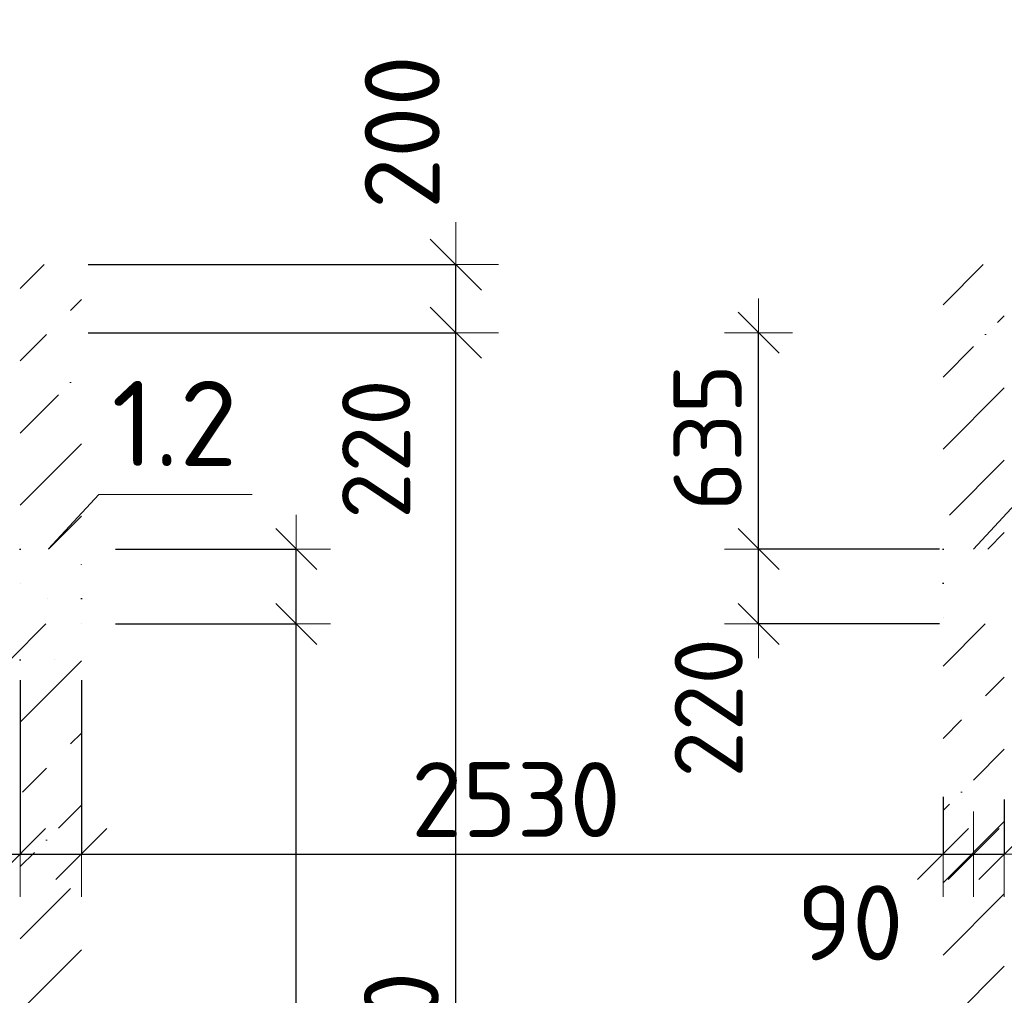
# Model space of a CAD drawing. Header units: millimetres. Extents: x 24002 to 102045, y -250 to 61883.
# Tile 6 of 31: x 36939 to 39830, y 11955 to 14819. Entities that reach past the tile are written whole.
import ezdxf

# ---------------------------------------------------------------- set-up
doc = ezdxf.new("R2010")
doc.units = ezdxf.units.MM
doc.header["$PDMODE"] = 65
doc.linetypes.add('______9', pattern=[100, 0, -100])
for name, color, linetype, lineweight in [('Высотная отметка (отверстия)', 7, 'Continuous', 13), ('Ограждение_ 2D надпись', 7, 'Continuous', 13), ('Размерная линия_ общее', 7, 'Continuous', 13), ('Размерная линия_ общее_1', 7, 'Continuous', 13), ('Стена_ общее', 7, 'Continuous', 35)]:
    doc.layers.add(name, color=color, linetype=linetype, lineweight=lineweight)
doc.styles.add('ISOCPEUR', font='ISOCPEUR')
doc.dimstyles.new('DIMSTYLE_12', dxfattribs={"dimtxt": 220, "dimasz": 250, "dimexe": 0, "dimexo": 0, "dimgap": 110, "dimtad": 2, "dimdec": 0, "dimrnd": 5, "dimzin": 12, "dimdsep": 46, "dimtxsty": 'ISOCPEUR', "dimblk1": 'ALL_ML_STRICH', "dimblk2": 'ALL_ML_STRICH', "dimsah": 1, "dimcen": 0, "dimclrd": 7, "dimclre": 256, "dimclrt": 7, "dimadec": 0, "dimazin": 0, "dimtfac": 1, "dimtdec": 0, "dimtix": 1, "dimtmove": 2, "dimatfit": 3, "dimfxl": 0, "dimtzin": 0, "dimlwd": 0, "dimlwe": -3, "dimarcsym": 0})
doc.dimstyles.new('DIMSTYLE_13', dxfattribs={"dimtxt": 220, "dimasz": 250, "dimexe": 0, "dimexo": 0, "dimgap": 110, "dimtad": 0, "dimdec": 0, "dimrnd": 5, "dimzin": 12, "dimdsep": 46, "dimtxsty": 'ISOCPEUR', "dimblk1": 'ALL_ML_STRICH', "dimblk2": 'ALL_ML_STRICH', "dimsah": 1, "dimcen": 0, "dimclrd": 7, "dimclre": 256, "dimclrt": 7, "dimadec": 0, "dimazin": 0, "dimtfac": 1, "dimtdec": 0, "dimtix": 1, "dimtmove": 2, "dimatfit": 3, "dimfxl": 0, "dimtvp": 1.2, "dimtzin": 0, "dimlwd": 0, "dimlwe": -3, "dimarcsym": 0})
doc.dimstyles.new('DIMSTYLE_15', dxfattribs={"dimtxt": 200, "dimasz": 200, "dimexe": 0, "dimexo": 0, "dimgap": 100, "dimtad": 0, "dimdec": 0, "dimrnd": 5, "dimzin": 12, "dimdsep": 46, "dimtxsty": 'ISOCPEUR', "dimblk1": 'ALL_ML_STRICH', "dimblk2": 'ALL_ML_STRICH', "dimsah": 1, "dimcen": 0, "dimclrd": 7, "dimclre": 256, "dimclrt": 7, "dimadec": 0, "dimazin": 0, "dimtfac": 1, "dimtdec": 0, "dimtix": 1, "dimtmove": 2, "dimatfit": 3, "dimfxl": 0, "dimtvp": 1.2, "dimtzin": 0, "dimlwd": 0, "dimlwe": -3, "dimarcsym": 0})
doc.dimstyles.new('DIMSTYLE_5', dxfattribs={"dimtxt": 200, "dimasz": 200, "dimexe": 0, "dimexo": 0, "dimgap": 100, "dimtad": 2, "dimdec": 0, "dimrnd": 5, "dimzin": 12, "dimdsep": 46, "dimtxsty": 'ISOCPEUR', "dimblk1": 'ALL_ML_STRICH', "dimblk2": 'ALL_ML_STRICH', "dimsah": 1, "dimcen": 0, "dimclrd": 7, "dimclre": 256, "dimclrt": 7, "dimadec": 0, "dimazin": 0, "dimtfac": 1, "dimtdec": 0, "dimtix": 1, "dimtmove": 2, "dimatfit": 3, "dimfxl": 0, "dimtzin": 0, "dimlwd": 0, "dimlwe": -3, "dimarcsym": 0})
doc.dimstyles.new('DIMSTYLE_7', dxfattribs={"dimtxt": 200, "dimasz": 200, "dimexe": 0, "dimexo": 0, "dimgap": 100, "dimtad": 2, "dimdec": 0, "dimrnd": 5, "dimzin": 12, "dimdsep": 46, "dimtxsty": 'ISOCPEUR', "dimblk1": 'ALL_ML_STRICH', "dimblk2": 'ALL_ML_STRICH', "dimsah": 1, "dimcen": 0, "dimclrd": 7, "dimclre": 256, "dimclrt": 7, "dimadec": 0, "dimazin": 0, "dimtfac": 1, "dimtdec": 0, "dimtix": 1, "dimtmove": 2, "dimatfit": 3, "dimfxl": 0, "dimtvp": 1.2, "dimtzin": 0, "dimlwd": 0, "dimlwe": -3, "dimarcsym": 0})
doc.dimstyles.new('DIMSTYLE_9', dxfattribs={"dimtxt": 220, "dimasz": 250, "dimexe": 0, "dimexo": 0, "dimgap": 110, "dimtad": 2, "dimdec": 0, "dimrnd": 5, "dimzin": 12, "dimdsep": 46, "dimtxsty": 'ISOCPEUR', "dimblk1": 'ALL_ML_STRICH', "dimblk2": 'ALL_ML_STRICH', "dimsah": 1, "dimcen": 0, "dimclrd": 7, "dimclre": 256, "dimclrt": 7, "dimadec": 0, "dimazin": 0, "dimtfac": 1, "dimtdec": 0, "dimtix": 1, "dimtmove": 2, "dimatfit": 3, "dimfxl": 0, "dimtvp": 1.2, "dimtzin": 0, "dimlwd": 0, "dimlwe": -3, "dimarcsym": 0})
pattern_1 = [(45, (0, 0), (-212.132, 212.132), [400, -50, 0, -50]), (45, (-106.07, 106.07), (-212.132, 212.132), [800, -100, 100, -100])]

# ---------------------------------------------------------------- blocks, each defined once
blk = doc.blocks.new('ALL_ML_STRICH')
at = {"color": 0, "linetype": 'ByBlock', "lineweight": -2}
for p, q in [((0, -0.5), (0, 0.5)), ((-0.3, -0.3), (0.3, 0.3)), ((-1, 0), (0.5, 0))]:
    blk.add_line(p, q, dxfattribs=at)
blk = doc.blocks.new('*D184')
at = {"layer": 'DEFPOINTS', "color": 7, "linetype": 'Continuous', "lineweight": 13, "transparency": 33554687}
for p in [(36940, 12900), (35820, 12389.9), (35820, 12369.5)]:
    blk.add_point(p, dxfattribs=at)
at = {"layer": 'Размерная линия_ общее', "color": 253, "linetype": 'Continuous', "lineweight": -2, "true_color": 0xa0a0a0, "transparency": 33554687}
for p, q in [((36940, 12880), (36940, 12369.5)), ((35820, 12369.5), (35820, 12369.5))]:
    blk.add_line(p, q, dxfattribs=at)
at = {"layer": 'Размерная линия_ общее', "color": 7, "linetype": 'Continuous', "lineweight": -2, "transparency": 33554687}
blk.add_line((35820, 12369.5), (36940, 12369.5), dxfattribs=at)
at = {"layer": 'Размерная линия_ общее', "color": 7, "linetype": 'Continuous', "lineweight": 13, "transparency": 33554687, "xscale": 250, "yscale": 250, "zscale": 250, "rotation": 180}
blk.add_blockref('ALL_ML_STRICH', (35820, 12369.5), dxfattribs=at)
at = {"layer": 'Размерная линия_ общее', "color": 7, "linetype": 'Continuous', "lineweight": 13, "transparency": 33554687, "xscale": 250, "yscale": 250, "zscale": 250}
blk.add_blockref('ALL_ML_STRICH', (36940, 12369.5), dxfattribs=at)
at = {"layer": 'Размерная линия_ общее', "color": 7, "linetype": 'Continuous', "lineweight": 13, "transparency": 33554687, "insert": (36435, 12529.5), "char_height": 220, "width": 880, "attachment_point": 5, "style": 'ISOCPEUR'}
blk.add_mtext('\\A1;{1120}', dxfattribs=at)
blk = doc.blocks.new('*D185')
at = {"layer": 'DEFPOINTS', "color": 7, "linetype": 'Continuous', "lineweight": 13, "transparency": 33554687}
for p in [(36940, 12900), (37120, 12900), (36940, 12369.5)]:
    blk.add_point(p, dxfattribs=at)
at = {"layer": 'Размерная линия_ общее', "color": 253, "linetype": 'Continuous', "lineweight": -2, "true_color": 0xa0a0a0, "transparency": 33554687}
for p, q in [((36940, 12880), (36940, 12369.5)), ((37120, 12880), (37120, 12369.5))]:
    blk.add_line(p, q, dxfattribs=at)
at = {"layer": 'Размерная линия_ общее', "color": 7, "linetype": 'Continuous', "lineweight": -2, "transparency": 33554687}
blk.add_line((36940, 12369.5), (37120, 12369.5), dxfattribs=at)
at = {"layer": 'Размерная линия_ общее', "color": 7, "linetype": 'Continuous', "lineweight": 13, "transparency": 33554687, "xscale": 250, "yscale": 250, "zscale": 250, "rotation": 180}
blk.add_blockref('ALL_ML_STRICH', (36940, 12369.5), dxfattribs=at)
at = {"layer": 'Размерная линия_ общее', "color": 7, "linetype": 'Continuous', "lineweight": 13, "transparency": 33554687, "xscale": 250, "yscale": 250, "zscale": 250}
blk.add_blockref('ALL_ML_STRICH', (37120, 12369.5), dxfattribs=at)
at = {"layer": 'Размерная линия_ общее', "color": 7, "linetype": 'Continuous', "lineweight": 13, "transparency": 33554687, "insert": (36617.6, 12171.6), "char_height": 220, "width": 660, "attachment_point": 5, "style": 'ISOCPEUR'}
blk.add_mtext('\\A1;{180}', dxfattribs=at)
blk = doc.blocks.new('*D186')
at = {"layer": 'DEFPOINTS', "color": 7, "linetype": 'Continuous', "lineweight": 13, "transparency": 33554687}
for p in [(37120, 12900), (39650, 12557.8), (37120, 12369.5)]:
    blk.add_point(p, dxfattribs=at)
at = {"layer": 'Размерная линия_ общее', "color": 253, "linetype": 'Continuous', "lineweight": -2, "true_color": 0xa0a0a0, "transparency": 33554687}
for p, q in [((37120, 12880), (37120, 12369.5)), ((39650, 12537.8), (39650, 12369.5))]:
    blk.add_line(p, q, dxfattribs=at)
at = {"layer": 'Размерная линия_ общее', "color": 7, "linetype": 'Continuous', "lineweight": -2, "transparency": 33554687}
blk.add_line((37120, 12369.5), (39650, 12369.5), dxfattribs=at)
at = {"layer": 'Размерная линия_ общее', "color": 7, "linetype": 'Continuous', "lineweight": 13, "transparency": 33554687, "xscale": 250, "yscale": 250, "zscale": 250, "rotation": 180}
blk.add_blockref('ALL_ML_STRICH', (37120, 12369.5), dxfattribs=at)
at = {"layer": 'Размерная линия_ общее', "color": 7, "linetype": 'Continuous', "lineweight": 13, "transparency": 33554687, "xscale": 250, "yscale": 250, "zscale": 250}
blk.add_blockref('ALL_ML_STRICH', (39650, 12369.5), dxfattribs=at)
at = {"layer": 'Размерная линия_ общее', "color": 7, "linetype": 'Continuous', "lineweight": 13, "transparency": 33554687, "insert": (38396, 12529.5), "char_height": 220, "width": 880, "attachment_point": 5, "style": 'ISOCPEUR'}
blk.add_mtext('\\A1;{2530}', dxfattribs=at)
blk = doc.blocks.new('*D187')
at = {"layer": 'DEFPOINTS', "color": 7, "linetype": 'Continuous', "lineweight": 13, "transparency": 33554687}
for p in [(39650, 12557.8), (39740, 12394.5), (39650, 12369.5)]:
    blk.add_point(p, dxfattribs=at)
at = {"layer": 'Размерная линия_ общее', "color": 253, "linetype": 'Continuous', "lineweight": -2, "true_color": 0xa0a0a0, "transparency": 33554687}
for p, q in [((39650, 12537.8), (39650, 12369.5)), ((39740, 12369.5), (39740, 12369.5))]:
    blk.add_line(p, q, dxfattribs=at)
at = {"layer": 'Размерная линия_ общее', "color": 7, "linetype": 'Continuous', "lineweight": -2, "transparency": 33554687}
blk.add_line((39650, 12369.5), (39740, 12369.5), dxfattribs=at)
at = {"layer": 'Размерная линия_ общее', "color": 7, "linetype": 'Continuous', "lineweight": 13, "transparency": 33554687, "xscale": 250, "yscale": 250, "zscale": 250}
blk.add_blockref('ALL_ML_STRICH', (39740, 12369.5), dxfattribs=at)
at = {"layer": 'Размерная линия_ общее', "color": 7, "linetype": 'Continuous', "lineweight": 13, "transparency": 33554687, "xscale": 250, "yscale": 250, "zscale": 250, "rotation": 180}
blk.add_blockref('ALL_ML_STRICH', (39650, 12369.5), dxfattribs=at)
at = {"layer": 'Размерная линия_ общее', "color": 7, "linetype": 'Continuous', "lineweight": 13, "transparency": 33554687, "insert": (39377.5, 12167.8), "char_height": 220, "width": 440, "attachment_point": 5, "style": 'ISOCPEUR'}
blk.add_mtext('\\A1;{90}', dxfattribs=at)
blk = doc.blocks.new('*D188')
at = {"layer": 'DEFPOINTS', "color": 7, "linetype": 'Continuous', "lineweight": 13, "transparency": 33554687}
for p in [(39830, 12549.4), (39740, 12394.5), (39740, 12369.5)]:
    blk.add_point(p, dxfattribs=at)
at = {"layer": 'Размерная линия_ общее', "color": 253, "linetype": 'Continuous', "lineweight": -2, "true_color": 0xa0a0a0, "transparency": 33554687}
for p, q in [((39830, 12529.4), (39830, 12369.5)), ((39740, 12369.5), (39740, 12369.5))]:
    blk.add_line(p, q, dxfattribs=at)
at = {"layer": 'Размерная линия_ общее', "color": 7, "linetype": 'Continuous', "lineweight": -2, "transparency": 33554687}
blk.add_line((39740, 12369.5), (39830, 12369.5), dxfattribs=at)
at = {"layer": 'Размерная линия_ общее', "color": 7, "linetype": 'Continuous', "lineweight": 13, "transparency": 33554687, "xscale": 250, "yscale": 250, "zscale": 250}
blk.add_blockref('ALL_ML_STRICH', (39830, 12369.5), dxfattribs=at)
at = {"layer": 'Размерная линия_ общее', "color": 7, "linetype": 'Continuous', "lineweight": 13, "transparency": 33554687, "xscale": 250, "yscale": 250, "zscale": 250, "rotation": 180}
blk.add_blockref('ALL_ML_STRICH', (39740, 12369.5), dxfattribs=at)
at = {"layer": 'Размерная линия_ общее', "color": 7, "linetype": 'Continuous', "lineweight": 13, "transparency": 33554687, "insert": (40078.4, 12530.5), "char_height": 220, "width": 440, "attachment_point": 5, "style": 'ISOCPEUR'}
blk.add_mtext('\\A1;{90}', dxfattribs=at)
blk = doc.blocks.new('*D198')
at = {"layer": 'DEFPOINTS', "color": 7, "linetype": 'Continuous', "lineweight": 13, "transparency": 33554687}
for p in [(37120, 13900), (37120, 9000), (38219.5, 9000)]:
    blk.add_point(p, dxfattribs=at)
at = {"layer": 'Размерная линия_ общее', "color": 253, "linetype": 'Continuous', "lineweight": -2, "true_color": 0xa0a0a0, "transparency": 33554687}
for p, q in [((37140, 13900), (38219.5, 13900)), ((37140, 9000), (38219.5, 9000))]:
    blk.add_line(p, q, dxfattribs=at)
at = {"layer": 'Размерная линия_ общее', "color": 7, "linetype": 'Continuous', "lineweight": -2, "transparency": 33554687}
blk.add_line((38219.5, 9000), (38219.5, 13900), dxfattribs=at)
at = {"layer": 'Размерная линия_ общее', "color": 7, "linetype": 'Continuous', "lineweight": 13, "transparency": 33554687, "xscale": 250, "yscale": 250, "zscale": 250}
for p, rotation in [((38219.5, 13900), 90), ((38219.5, 9000), 270)]:
    blk.add_blockref('ALL_ML_STRICH', p, dxfattribs=dict(at, rotation=rotation))
at = {"layer": 'Размерная линия_ общее', "color": 7, "linetype": 'Continuous', "lineweight": 13, "transparency": 33554687, "insert": (38059.5, 11710), "char_height": 220, "width": 880, "attachment_point": 5, "rotation": 90, "style": 'ISOCPEUR'}
blk.add_mtext('\\A1;{4900}', dxfattribs=at)
blk = doc.blocks.new('*D199')
at = {"layer": 'DEFPOINTS', "color": 7, "linetype": 'Continuous', "lineweight": 13, "transparency": 33554687}
for p in [(37120, 14100), (37120, 13900), (38219.5, 13900)]:
    blk.add_point(p, dxfattribs=at)
at = {"layer": 'Размерная линия_ общее', "color": 253, "linetype": 'Continuous', "lineweight": -2, "true_color": 0xa0a0a0, "transparency": 33554687}
for p, q in [((37140, 14100), (38219.5, 14100)), ((37140, 13900), (38219.5, 13900))]:
    blk.add_line(p, q, dxfattribs=at)
at = {"layer": 'Размерная линия_ общее', "color": 7, "linetype": 'Continuous', "lineweight": -2, "transparency": 33554687}
blk.add_line((38219.5, 13900), (38219.5, 14100), dxfattribs=at)
at = {"layer": 'Размерная линия_ общее', "color": 7, "linetype": 'Continuous', "lineweight": 13, "transparency": 33554687, "xscale": 250, "yscale": 250, "zscale": 250}
for p, rotation in [((38219.5, 14100), 90), ((38219.5, 13900), 270)]:
    blk.add_blockref('ALL_ML_STRICH', p, dxfattribs=dict(at, rotation=rotation))
at = {"layer": 'Размерная линия_ общее', "color": 7, "linetype": 'Continuous', "lineweight": 13, "transparency": 33554687, "insert": (38061.8, 14488.9), "char_height": 220, "width": 660, "attachment_point": 5, "rotation": 90, "style": 'ISOCPEUR'}
blk.add_mtext('\\A1;{200}', dxfattribs=at)
blk = doc.blocks.new('*D282')
at = {"layer": 'DEFPOINTS', "color": 7, "linetype": 'Continuous', "lineweight": 13, "transparency": 33554687}
for p in [(39739.5, 13265), (39108.5, 13045), (39739.5, 13045)]:
    blk.add_point(p, dxfattribs=at)
at = {"layer": 'Размерная линия_ общее_1', "color": 253, "linetype": 'Continuous', "lineweight": -2, "true_color": 0xa0a0a0, "transparency": 33554687}
for p, q in [((39639.5, 13265), (39108.5, 13265)), ((39639.5, 13045), (39108.5, 13045))]:
    blk.add_line(p, q, dxfattribs=at)
at = {"layer": 'Размерная линия_ общее_1', "color": 7, "linetype": 'Continuous', "lineweight": -2, "transparency": 33554687}
blk.add_line((39108.5, 13045), (39108.5, 13265), dxfattribs=at)
at = {"layer": 'Размерная линия_ общее_1', "color": 7, "linetype": 'Continuous', "lineweight": 13, "transparency": 33554687, "xscale": 200, "yscale": 200, "zscale": 200}
for p, rotation in [((39108.5, 13265), 90), ((39108.5, 13045), 270)]:
    blk.add_blockref('ALL_ML_STRICH', p, dxfattribs=dict(at, rotation=rotation))
at = {"layer": 'Размерная линия_ общее_1', "color": 7, "linetype": 'Continuous', "lineweight": 13, "transparency": 33554687, "insert": (38961.8, 12798.9), "char_height": 200, "width": 600, "attachment_point": 5, "rotation": 90, "style": 'ISOCPEUR'}
blk.add_mtext('\\A1;{220}', dxfattribs=at)
blk = doc.blocks.new('*D283')
at = {"layer": 'DEFPOINTS', "color": 7, "linetype": 'Continuous', "lineweight": 13, "transparency": 33554687}
for p in [(39167, 13900), (39108.5, 13265), (39739.5, 13265)]:
    blk.add_point(p, dxfattribs=at)
at = {"layer": 'Размерная линия_ общее_1', "color": 253, "linetype": 'Continuous', "lineweight": -2, "true_color": 0xa0a0a0, "transparency": 33554687}
for p, q in [((39108.5, 13900), (39108.5, 13900)), ((39639.5, 13265), (39108.5, 13265))]:
    blk.add_line(p, q, dxfattribs=at)
at = {"layer": 'Размерная линия_ общее_1', "color": 7, "linetype": 'Continuous', "lineweight": -2, "transparency": 33554687}
blk.add_line((39108.5, 13265), (39108.5, 13900), dxfattribs=at)
at = {"layer": 'Размерная линия_ общее_1', "color": 7, "linetype": 'Continuous', "lineweight": 13, "transparency": 33554687, "xscale": 200, "yscale": 200, "zscale": 200}
for p, rotation in [((39108.5, 13900), 90), ((39108.5, 13265), 270)]:
    blk.add_blockref('ALL_ML_STRICH', p, dxfattribs=dict(at, rotation=rotation))
at = {"layer": 'Размерная линия_ общее_1', "color": 7, "linetype": 'Continuous', "lineweight": 13, "transparency": 33554687, "insert": (38958.5, 13592.5), "char_height": 200, "width": 600, "attachment_point": 5, "rotation": 90, "style": 'ISOCPEUR'}
blk.add_mtext('\\A1;{635}', dxfattribs=at)
blk = doc.blocks.new('*D286')
at = {"layer": 'DEFPOINTS', "color": 7, "linetype": 'Continuous', "lineweight": 13, "transparency": 33554687}
for p in [(37120, 13045), (37120, 9910), (37751, 9910)]:
    blk.add_point(p, dxfattribs=at)
at = {"layer": 'Размерная линия_ общее_1', "color": 253, "linetype": 'Continuous', "lineweight": -2, "true_color": 0xa0a0a0, "transparency": 33554687}
for p, q in [((37220, 13045), (37751, 13045)), ((37220, 9910), (37751, 9910))]:
    blk.add_line(p, q, dxfattribs=at)
at = {"layer": 'Размерная линия_ общее_1', "color": 7, "linetype": 'Continuous', "lineweight": -2, "transparency": 33554687}
blk.add_line((37751, 9910), (37751, 13045), dxfattribs=at)
at = {"layer": 'Размерная линия_ общее_1', "color": 7, "linetype": 'Continuous', "lineweight": 13, "transparency": 33554687, "xscale": 200, "yscale": 200, "zscale": 200}
for p, rotation in [((37751, 13045), 90), ((37751, 9910), 270)]:
    blk.add_blockref('ALL_ML_STRICH', p, dxfattribs=dict(at, rotation=rotation))
at = {"layer": 'Размерная линия_ общее_1', "color": 7, "linetype": 'Continuous', "lineweight": 13, "transparency": 33554687, "insert": (37601, 11507.5), "char_height": 200, "width": 800, "attachment_point": 5, "rotation": 90, "style": 'ISOCPEUR'}
blk.add_mtext('\\A1;{3135}', dxfattribs=at)
blk = doc.blocks.new('*D287')
at = {"layer": 'DEFPOINTS', "color": 7, "linetype": 'Continuous', "lineweight": 13, "transparency": 33554687}
for p in [(37120, 13265), (37120, 13045), (37751, 13045)]:
    blk.add_point(p, dxfattribs=at)
at = {"layer": 'Размерная линия_ общее_1', "color": 253, "linetype": 'Continuous', "lineweight": -2, "true_color": 0xa0a0a0, "transparency": 33554687}
for p, q in [((37220, 13265), (37751, 13265)), ((37220, 13045), (37751, 13045))]:
    blk.add_line(p, q, dxfattribs=at)
at = {"layer": 'Размерная линия_ общее_1', "color": 7, "linetype": 'Continuous', "lineweight": -2, "transparency": 33554687}
blk.add_line((37751, 13045), (37751, 13265), dxfattribs=at)
at = {"layer": 'Размерная линия_ общее_1', "color": 7, "linetype": 'Continuous', "lineweight": 13, "transparency": 33554687, "xscale": 200, "yscale": 200, "zscale": 200}
for p, rotation in [((37751, 13265), 90), ((37751, 13045), 270)]:
    blk.add_blockref('ALL_ML_STRICH', p, dxfattribs=dict(at, rotation=rotation))
at = {"layer": 'Размерная линия_ общее_1', "color": 7, "linetype": 'Continuous', "lineweight": 13, "transparency": 33554687, "insert": (37985.5, 13558.3), "char_height": 200, "width": 600, "attachment_point": 5, "rotation": 90, "style": 'ISOCPEUR'}
blk.add_mtext('\\A1;{220}', dxfattribs=at)

msp = doc.modelspace()

# ---------------------------------------------------------------- hatches: boundary and pattern name
at = {"layer": 'Стена_ общее', "linetype": 'Continuous', "lineweight": 18, "transparency": 33554687}
h = msp.add_hatch(dxfattribs=at)
h.set_pattern_fill('__________539', scale=100, style=0, pattern_type=2)
h.set_pattern_definition(pattern_1)
h.paths.add_polyline_path([(37120, 13265), (37120, 14100), (36940, 14100), (36940, 13265)], flags=0)
h = msp.add_hatch(dxfattribs=at)
h.set_pattern_fill('__________539', scale=100, style=0, pattern_type=2)
h.set_pattern_definition(pattern_1)
h.paths.add_polyline_path([(39830, 13265), (39830, 14100), (39650, 14100), (39650, 13265)], flags=0)
h = msp.add_hatch(dxfattribs=at)
h.set_pattern_fill('__________539', scale=100, style=0, pattern_type=2)
h.set_pattern_definition(pattern_1)
h.paths.add_polyline_path([(36640, 13120), (36640, 12940), (37120, 12940), (37120, 13045), (36940, 13045), (36940, 13120)], flags=0)
h = msp.add_hatch(dxfattribs=at)
h.set_pattern_fill('__________539', scale=100, style=0, pattern_type=2)
h.set_pattern_definition(pattern_1)
h.paths.add_polyline_path([(39830, 9910), (39830, 13045), (39650, 13045), (39650, 9910)], flags=0)
h = msp.add_hatch(dxfattribs=at)
h.set_pattern_fill('__________539', scale=100, style=0, pattern_type=2)
h.set_pattern_definition(pattern_1)
h.paths.add_polyline_path([(36940, 12940), (36940, 9910), (37120, 9910), (37120, 12940)], flags=0)

# ---------------------------------------------------------------- linework, layer by layer
at = {"layer": 'Ограждение_ 2D надпись', "color": 7, "linetype": 'Continuous', "lineweight": 13, "transparency": 33554687}
for points in [[(37023.2, 13265.9), (37171.1, 13424.8), (37621.1, 13424.8)], [(39740, 13265), (39887.8, 13423.9), (40337.8, 13423.9)]]:
    msp.add_lwpolyline(points, dxfattribs=at)
at = {"layer": 'Стена_ общее', "color": 7, "linetype": '______9', "lineweight": -3, "transparency": 33554687}
for p, q in [((36940, 13265), (36940, 13120)), ((36940, 13265), (36940, 13120)), ((37120, 13120), (37120, 13265)), ((37120, 13120), (37120, 13265)), ((39650, 13265), (39650, 13045)), ((39650, 13265), (39650, 13045)), ((37120, 13120), (36940, 13120)), ((37120, 13045), (37120, 13120)), ((36940, 12940), (37120, 12940))]:
    msp.add_line(p, q, dxfattribs=at)

# ---------------------------------------------------------------- texts
at = {"layer": 'Высотная отметка (отверстия)', "color": 7, "linetype": 'Continuous', "lineweight": 13, "transparency": 33554687, "insert": (37393.4, 13508.6), "char_height": 250, "width": 473.684, "attachment_point": 8, "style": 'ISOCPEUR'}
msp.add_mtext('\\A1;{\\fISOCPEUR|i0|b0;\\H250.000000;\\W1.000000;\\C7;1.2}\\P', dxfattribs=at)

# ---------------------------------------------------------------- dimensions: what is measured, and where the dimension line sits
at = {"layer": 'Размерная линия_ общее', "color": 7, "linetype": 'Continuous', "lineweight": 13, "transparency": 33554687}
for base, p1, p2, dimstyle, picture, middle in [((38219.5, 14100), (37140, 13900), (37140, 14100), 'DIMSTYLE_9', '*D199', (38061.8, 14488.9)), ((38219.5, 13900), (37140, 9000), (37140, 13900), 'DIMSTYLE_12', '*D198', (38059.5, 11710))]:
    dim = msp.add_linear_dim(base=base, p1=p1, p2=p2, angle=90, dimstyle=dimstyle, override={"dimpost": '<>', "dimclrd": 7, "dimclre": 253, "dimclrt": 7, "dimlwd": 0, "dimlwe": 65533}, dxfattribs=at)
    dim.commit()
    dim.dimension.update_dxf_attribs({"geometry": picture, "text_midpoint": middle, "dimtype": 160})
for base, p1, p2, dimstyle, picture, middle in [((36940, 12369.5), (35820, 12369.5), (36940, 12880), 'DIMSTYLE_12', '*D184', (36435, 12529.5)), ((37120, 12369.5), (36940, 12880), (37120, 12880), 'DIMSTYLE_13', '*D185', (36617.6, 12171.6)), ((39650, 12369.5), (37120, 12880), (39650, 12537.8), 'DIMSTYLE_12', '*D186', (38396, 12529.5)), ((39830, 12369.5), (39740, 12369.5), (39830, 12529.4), 'DIMSTYLE_9', '*D188', (40078.4, 12530.5)), ((39740, 12369.5), (39650, 12537.8), (39740, 12369.5), 'DIMSTYLE_13', '*D187', (39377.5, 12167.8))]:
    dim = msp.add_linear_dim(base=base, p1=p1, p2=p2, dimstyle=dimstyle, override={"dimpost": '<>', "dimclrd": 7, "dimclre": 253, "dimclrt": 7, "dimlwd": 0, "dimlwe": 65533}, dxfattribs=at)
    dim.commit()
    dim.dimension.update_dxf_attribs({"geometry": picture, "text_midpoint": middle, "dimtype": 160})
at = {"layer": 'Размерная линия_ общее_1', "color": 7, "linetype": 'Continuous', "lineweight": 13, "transparency": 33554687}
for base, p1, p2, dimstyle, picture, middle in [((39108.5, 13900), (39639.5, 13265), (39108.5, 13900), 'DIMSTYLE_5', '*D283', (38958.5, 13592.5)), ((37751, 13265), (37220, 13045), (37220, 13265), 'DIMSTYLE_15', '*D287', (37985.5, 13558.3)), ((39108.5, 13265), (39639.5, 13045), (39639.5, 13265), 'DIMSTYLE_7', '*D282', (38961.8, 12798.9)), ((37751, 13045), (37220, 9910), (37220, 13045), 'DIMSTYLE_5', '*D286', (37601, 11507.5))]:
    dim = msp.add_linear_dim(base=base, p1=p1, p2=p2, angle=90, dimstyle=dimstyle, override={"dimpost": '<>', "dimclrd": 7, "dimclre": 253, "dimclrt": 7, "dimlwd": 0, "dimlwe": 65533}, dxfattribs=at)
    dim.commit()
    dim.dimension.update_dxf_attribs({"geometry": picture, "text_midpoint": middle, "dimtype": 160})

doc.saveas('drawing.dxf')
